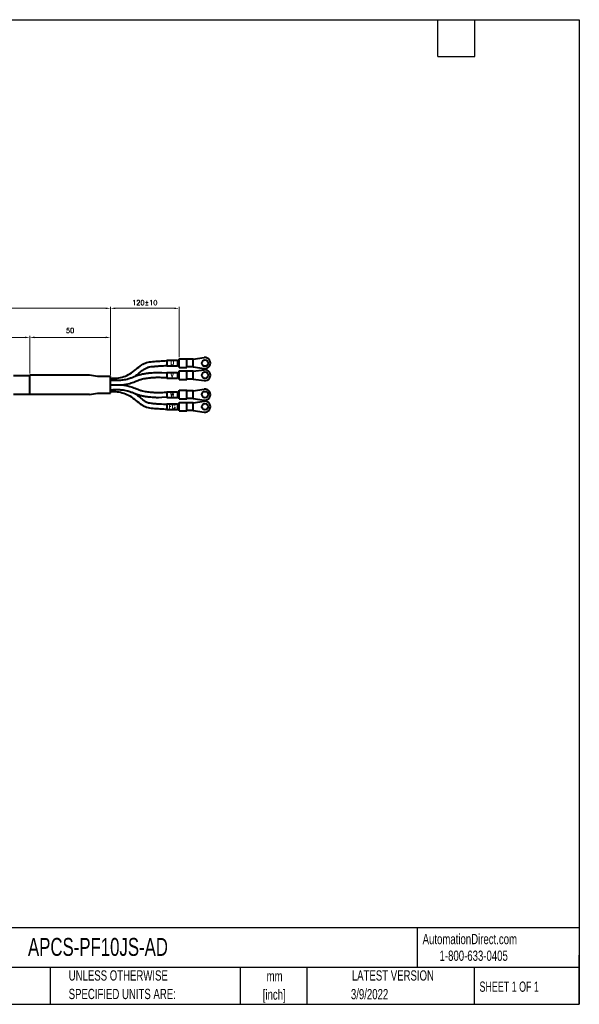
# Model space of a CAD drawing. Header units: millimetres. Extents: x 19 to 819, y 19 to 629.
# Tile 2 of 2: x 472 to 819, y 19 to 629. Entities that reach past the tile are written whole.
import ezdxf
from ezdxf.enums import TextEntityAlignment as Align

# ---------------------------------------------------------------- set-up
doc = ezdxf.new("R2010")
doc.units = ezdxf.units.MM
doc.header["$LTSCALE"] = 3
doc.layers.add('SLD-0', color=179, linetype='Continuous')
doc.layers.add('TEXT', color=140, linetype='Continuous')
doc.styles.add('GSG1', font='romans', dxfattribs={"bigfont": 'gsg1'})
doc.styles.add('SLDTEXTSTYLE0', font='TXT', dxfattribs={"width": 0.7})
doc.styles.add('SLDTEXTSTYLE1', font='TXT', dxfattribs={"width": 0.65})

# ---------------------------------------------------------------- blocks, each defined once
blk = doc.blocks.new('SW_NOTE_0_1')
at = {"layer": 'TEXT', "color": 0, "char_height": 6.35, "attachment_point": 2, "style": 'SLDTEXTSTYLE0'}
for s, insert in [('mm', (8.53, 8.19)), ('[inch]', (8.28, -3.28))]:
    blk.add_mtext(s, dxfattribs=dict(at, insert=insert))
blk = doc.blocks.new('SW_NOTE_0_2')
at = {"layer": 'TEXT', "color": 0, "char_height": 6.35, "attachment_point": 1, "style": 'SLDTEXTSTYLE0'}
for s, insert in [('UNLESS OTHERWISE', (0, 8.19)), ('SPECIFIED UNITS ARE:', (0, -3.28))]:
    blk.add_mtext(s, dxfattribs=dict(at, insert=insert))

msp = doc.modelspace()

# ---------------------------------------------------------------- linework, layer by layer
at = {"color": 250, "lineweight": 15}
for p, q in [((330.22, 449.95), (525.72, 449.95)), ((528.72, 408.65), (528.72, 450.95)), ((528.72, 408.65), (528.72, 450.95)), ((531.72, 449.95), (568.22, 449.95)), ((571.22, 419.69), (571.22, 450.95)), ((478.72, 409.6), (478.72, 432.95)), ((478.72, 409.6), (478.72, 432.95)), ((528.72, 408.65), (528.72, 432.95)), ((441.72, 431.95), (475.72, 431.95)), ((481.72, 431.95), (525.72, 431.95)), ((528.72, 397.45), (528.72, 407.65)), ((528.72, 407.65), (528.72, 397.45))]:
    msp.add_line(p, q, dxfattribs=at)
at = {"color": 250, "lineweight": 40}
for p, q in [((563.72, 417.8), (563.72, 414.3)), ((563.72, 417.8), (570.22, 417.8)), ((570.22, 417.8), (570.22, 414.3)), ((570.22, 417.55), (571.22, 417.55)), ((570.22, 414.55), (571.22, 414.55)), ((571.22, 413.41), (571.22, 418.69)), ((571.22, 418.69), (576.02, 418.69)), ((576.02, 413.41), (576.02, 418.69)), ((580.02, 418.45), (576.02, 418.45)), ((580.02, 418.45), (586.78, 419.41)), ((580.02, 413.65), (580.02, 418.45)), ((478.72, 396.5), (478.72, 408.6)), ((515.72, 408.6), (478.72, 408.6)), ((520.72, 407.65), (515.72, 408.6)), ((563.72, 414.3), (570.22, 414.3)), ((563.72, 410.3), (563.72, 406.8)), ((563.72, 410.3), (570.22, 410.3)), ((570.22, 410.3), (570.22, 406.8)), ((570.22, 410.05), (571.22, 410.05)), ((571.22, 413.41), (576.02, 413.41)), ((571.22, 405.91), (571.22, 411.19)), ((571.22, 411.19), (576.02, 411.19)), ((580.02, 413.65), (576.02, 413.65)), ((576.02, 405.91), (576.02, 411.19)), ((580.02, 410.95), (576.02, 410.95)), ((580.02, 413.65), (586.78, 412.68)), ((580.02, 410.95), (586.78, 411.91)), ((580.02, 406.15), (580.02, 410.95)), ((468.72, 408.3), (478.72, 408.3)), ((528.72, 407.65), (520.72, 407.65)), ((528.72, 397.45), (528.72, 407.65)), ((563.72, 406.8), (570.22, 406.8)), ((570.22, 407.05), (571.22, 407.05)), ((571.22, 405.91), (576.02, 405.91)), ((580.02, 406.15), (576.02, 406.15)), ((580.02, 406.15), (586.78, 405.18)), ((468.72, 396.8), (478.72, 396.8)), ((515.72, 396.5), (478.72, 396.5)), ((515.72, 396.5), (520.72, 397.45)), ((520.72, 397.45), (528.72, 397.45)), ((563.72, 398.29), (563.72, 394.79)), ((563.72, 398.29), (570.22, 398.29)), ((570.22, 398.29), (570.22, 394.79)), ((570.22, 398.04), (571.22, 398.04)), ((571.22, 393.9), (571.22, 399.18)), ((571.22, 399.18), (576.02, 399.18)), ((576.02, 393.9), (576.02, 399.18)), ((580.02, 398.94), (576.02, 398.94)), ((580.02, 398.94), (586.78, 399.91)), ((580.02, 394.14), (580.02, 398.94)), ((563.72, 394.79), (570.22, 394.79)), ((563.72, 390.8), (563.72, 387.3)), ((563.72, 390.8), (570.22, 390.8)), ((570.22, 395.04), (571.22, 395.04)), ((570.22, 390.8), (570.22, 387.3)), ((570.22, 390.55), (571.22, 390.55)), ((571.22, 393.9), (576.02, 393.9)), ((571.22, 386.41), (571.22, 391.69)), ((571.22, 391.69), (576.02, 391.69)), ((580.02, 394.14), (576.02, 394.14)), ((576.02, 386.41), (576.02, 391.69)), ((580.02, 391.45), (576.02, 391.45)), ((580.02, 394.14), (586.78, 393.18)), ((580.02, 391.45), (586.78, 392.41)), ((580.02, 386.65), (580.02, 391.45)), ((563.72, 387.3), (570.22, 387.3)), ((570.22, 387.55), (571.22, 387.55)), ((571.22, 386.41), (576.02, 386.41)), ((580.02, 386.65), (576.02, 386.65)), ((580.02, 386.65), (586.78, 385.68))]:
    msp.add_line(p, q, dxfattribs=at)
for centre in [(587.26, 416.05), (587.26, 408.55), (587.26, 396.54), (587.26, 389.05)]:
    msp.add_circle(centre, 2, dxfattribs=at)
for centre in [(587.26, 416.05), (587.26, 408.55), (587.26, 396.54), (587.26, 389.05)]:
    msp.add_arc(centre, 3.4, 261.86796, 98.13204, dxfattribs=at)
for points in [[(528.72, 406.6), (532.96, 406.8), (540.73, 409.39), (548.05, 414.88), (551.05, 416.31), (554.89, 416.98), (563.72, 417.55)], [(528.72, 398.5), (532.96, 398.3), (540.73, 395.71), (548.05, 390.22), (551.05, 388.79), (554.89, 388.12), (563.72, 387.55)]]:
    msp.add_spline(points, degree=3, dxfattribs=at)
for points, knots in [([(543.72, 407.78), (543.83, 407.85), (543.93, 407.93), (544.66, 408.46), (545.24, 408.93), (546.7, 410.12), (547.53, 410.82), (548.89, 411.84), (549.43, 412.21), (550.51, 412.85), (551.05, 413.12), (551.82, 413.41), (552.07, 413.49), (552.6, 413.63), (552.89, 413.69), (553.61, 413.81), (554.07, 413.87), (554.92, 413.97), (555.31, 414), (556.08, 414.07), (556.47, 414.11), (557.64, 414.2), (558.41, 414.25), (560.74, 414.4), (562.3, 414.47), (563.72, 414.55)], [13.934597, 13.934597, 13.934597, 13.934597, 14.278419, 14.278419, 16.377201, 16.377201, 19.745694, 19.745694, 22.043927, 22.043927, 24.342161, 24.342161, 25.459366, 25.459366, 26.576571, 26.576571, 28.147117, 28.147117, 29.342961, 29.342961, 30.538805, 30.538805, 32.930494, 32.930494, 37.654038, 37.654038, 37.654038, 37.654038]), ([(528.72, 405.55), (529.34, 405.52), (529.81, 405.5), (531.23, 405.45), (532.15, 405.42), (534.02, 405.44), (534.97, 405.48), (536.4, 405.64), (536.91, 405.72), (537.95, 405.91), (538.47, 406.03), (539.72, 406.35), (540.45, 406.57), (541.78, 407.02), (542.37, 407.24), (543.63, 407.74), (544.3, 408.01), (545.46, 408.44), (545.95, 408.61), (546.78, 408.87), (547.12, 408.97), (547.79, 409.14), (548.13, 409.22), (549.13, 409.44), (549.79, 409.56), (551.15, 409.76), (551.85, 409.84), (553.9, 410.06), (555.25, 410.15), (557.46, 410.29), (558.34, 410.33), (563.72, 410.05)], [0, 0, 0, 0, 1.446372, 1.446372, 4.339116, 4.339116, 7.495335, 7.495335, 9.288978, 9.288978, 11.082621, 11.082621, 13.583788, 13.583788, 15.661638, 15.661638, 17.739488, 17.739488, 19.126548, 19.126548, 20.034743, 20.034743, 20.942939, 20.942939, 22.759331, 22.759331, 24.721214, 24.721214, 28.644981, 28.644981, 31.250733, 31.250733, 31.250733, 31.250733]), ([(528.72, 402.55), (528.83, 402.55), (529.03, 402.56), (529.63, 402.59), (529.98, 402.6), (530.7, 402.63), (531.06, 402.64), (532.14, 402.67), (532.85, 402.67), (534.29, 402.64), (535, 402.61), (537.39, 402.39), (539.04, 402.06), (541.22, 401.42), (541.77, 401.25), (542.87, 400.87), (543.41, 400.67), (544.68, 400.17), (545.4, 399.88), (546.71, 399.39), (547.3, 399.2), (548.39, 398.89), (548.88, 398.77), (549.89, 398.57), (550.39, 398.48), (551.92, 398.25), (552.94, 398.15), (554.41, 398.02), (554.85, 397.98), (555.52, 397.94), (555.74, 397.92), (556.16, 397.89), (556.35, 397.88), (556.66, 397.86), (556.77, 397.85), (556.99, 397.84), (557.09, 397.84), (557.39, 397.83), (557.62, 397.82), (558.29, 397.82), (558.73, 397.83), (560.27, 397.88), (561.62, 397.94), (563.72, 398.04)], [0, 0, 0, 0, 0.537681, 0.537681, 1.613044, 1.613044, 2.688406, 2.688406, 4.839131, 4.839131, 6.989856, 6.989856, 12.044414, 12.044414, 13.7715, 13.7715, 15.498586, 15.498586, 17.83821, 17.83821, 19.700863, 19.700863, 21.23634, 21.23634, 22.771817, 22.771817, 25.842771, 25.842771, 27.173164, 27.173164, 27.851466, 27.851466, 28.426826, 28.426826, 28.770428, 28.770428, 29.114031, 29.114031, 29.708733, 29.708733, 30.303435, 30.303435, 31.250733, 31.250733, 31.250733, 31.250733]), ([(535.68, 402.55), (535.69, 402.55), (535.7, 402.55), (537.39, 402.7), (539.04, 403.04), (541.22, 403.67), (541.77, 403.85), (542.87, 404.23), (543.41, 404.43), (544.68, 404.93), (545.4, 405.22), (546.71, 405.7), (547.3, 405.9), (548.39, 406.2), (548.88, 406.32), (549.89, 406.53), (550.39, 406.61), (551.92, 406.84), (552.94, 406.95), (554.41, 407.08), (554.85, 407.11), (555.52, 407.16), (555.74, 407.17), (556.16, 407.2), (556.35, 407.21), (556.66, 407.23), (556.77, 407.24), (556.99, 407.25), (557.09, 407.26), (557.39, 407.27), (557.62, 407.27), (558.29, 407.27), (558.73, 407.26), (560.27, 407.21), (561.62, 407.15), (563.72, 407.05)], [6.957011, 6.957011, 6.957011, 6.957011, 6.989856, 6.989856, 12.044414, 12.044414, 13.7715, 13.7715, 15.498586, 15.498586, 17.83821, 17.83821, 19.700863, 19.700863, 21.23634, 21.23634, 22.771817, 22.771817, 25.842771, 25.842771, 27.173164, 27.173164, 27.851466, 27.851466, 28.426826, 28.426826, 28.770428, 28.770428, 29.114031, 29.114031, 29.708733, 29.708733, 30.303435, 30.303435, 31.250733, 31.250733, 31.250733, 31.250733]), ([(528.72, 399.55), (529.34, 399.57), (529.81, 399.59), (531.23, 399.65), (532.15, 399.67), (534.02, 399.66), (534.97, 399.61), (536.4, 399.45), (536.91, 399.38), (537.95, 399.18), (538.47, 399.07), (539.72, 398.75), (540.45, 398.53), (541.78, 398.07), (542.37, 397.85), (543.63, 397.35), (544.3, 397.09), (545.46, 396.65), (545.95, 396.48), (546.78, 396.22), (547.12, 396.13), (547.79, 395.95), (548.13, 395.87), (549.13, 395.65), (549.79, 395.54), (551.15, 395.33), (551.85, 395.25), (553.9, 395.04), (555.25, 394.94), (557.46, 394.81), (558.34, 394.76), (563.72, 395.05)], [0, 0, 0, 0, 1.446372, 1.446372, 4.339116, 4.339116, 7.495335, 7.495335, 9.288978, 9.288978, 11.082621, 11.082621, 13.583788, 13.583788, 15.661638, 15.661638, 17.739488, 17.739488, 19.126548, 19.126548, 20.034743, 20.034743, 20.942939, 20.942939, 22.759331, 22.759331, 24.721214, 24.721214, 28.644981, 28.644981, 31.250733, 31.250733, 31.250733, 31.250733]), ([(543.72, 397.32), (543.83, 397.24), (543.93, 397.17), (544.66, 396.63), (545.24, 396.16), (546.7, 394.98), (547.53, 394.28), (548.89, 393.25), (549.43, 392.88), (550.51, 392.24), (551.05, 391.98), (551.82, 391.69), (552.07, 391.61), (552.6, 391.47), (552.89, 391.41), (553.61, 391.28), (554.07, 391.22), (554.92, 391.13), (555.31, 391.09), (556.08, 391.02), (556.47, 390.99), (557.64, 390.9), (558.41, 390.84), (560.74, 390.7), (562.3, 390.62), (563.72, 390.55)], [13.934597, 13.934597, 13.934597, 13.934597, 14.278419, 14.278419, 16.377201, 16.377201, 19.745694, 19.745694, 22.043927, 22.043927, 24.342161, 24.342161, 25.459366, 25.459366, 26.576571, 26.576571, 28.147117, 28.147117, 29.342961, 29.342961, 30.538805, 30.538805, 32.930494, 32.930494, 37.654038, 37.654038, 37.654038, 37.654038])]:
    msp.add_open_spline(points, degree=3, knots=knots, dxfattribs=at)
at = {"color": 250}
for points in [[(525.72, 450.45), (525.72, 449.45), (528.72, 449.95)], [(531.72, 450.45), (531.72, 449.45), (528.72, 449.95)], [(568.22, 450.45), (568.22, 449.45), (571.22, 449.95)], [(475.72, 432.45), (475.72, 431.45), (478.72, 431.95)], [(481.72, 432.45), (481.72, 431.45), (478.72, 431.95)], [(525.72, 432.45), (525.72, 431.45), (528.72, 431.95)]]:
    msp.add_solid(points, dxfattribs=at)
at = {"layer": 'TEXT'}
for p, q in [((19.05, 628.65), (819.15, 628.65)), ((731.52, 605.79), (731.52, 628.65)), ((754.38, 605.79), (754.38, 628.65)), ((819.15, 628.65), (819.15, 19.05)), ((731.52, 605.79), (754.38, 605.79)), ((819.15, 66.38), (19.05, 66.38)), ((718.73, 66.38), (718.73, 41.91)), ((819.15, 19.05), (819.15, 49.53)), ((819.15, 41.91), (19.05, 41.91)), ((491.34, 41.91), (491.34, 19.05)), ((609.07, 41.91), (609.07, 19.05)), ((650.44, 41.91), (650.44, 19.05)), ((754.05, 41.91), (754.05, 19.05)), ((19.05, 19.05), (819.15, 19.05))]:
    msp.add_line(p, q, dxfattribs=at)

# ---------------------------------------------------------------- block references
for name, p in [('SW_NOTE_0_2', (502.82, 31.91)), ('SW_NOTE_0_1', (621.86, 31.52))]:
    msp.add_blockref(name, p, dxfattribs=at)

# ---------------------------------------------------------------- texts
at = {"color": 250, "lineweight": -3, "style": 'GSG1'}
for s, p in [('U', (566.97, 416.05)), ('V', (566.97, 408.55)), ('W', (566.97, 396.54)), ('FG', (566.97, 389.05))]:
    msp.add_text(s, height=2.5, dxfattribs=at).set_placement(p, align=Align.MIDDLE_CENTER)
at = {"color": 250, "lineweight": 15, "char_height": 3, "attachment_point": 5, "style": 'GSG1'}
for s, insert in [('\\A1;120%%P10', (549.97, 453.45)), ('\\A1;50', (503.72, 436.23))]:
    msp.add_mtext(s, dxfattribs=dict(at, insert=insert))
at = {"layer": 'SLD-0', "char_height": 6.35, "attachment_point": 1, "style": 'SLDTEXTSTYLE0'}
for s, insert in [('AutomationDirect.com', (722.08, 62.63)), ('1-800-633-0405', (732.57, 52.31))]:
    msp.add_mtext(s, dxfattribs=dict(at, insert=insert))
at = {"layer": 'TEXT'}
for s, insert, char_height, attachment_point, style in [('APCS-PF10JS-AD', (477.62, 60.15), 11.1125, 1, 'SLDTEXTSTYLE0'), ('LATEST VERSION', (703.66, 40.09), 6.35, 2, 'SLDTEXTSTYLE0'), ('SHEET 1 OF 1', (757.32, 33.15), 6.35, 1, 'SLDTEXTSTYLE1'), ('3/9/2022', (689.22, 28.51), 6.35, 2, 'SLDTEXTSTYLE0')]:
    msp.add_mtext(s, dxfattribs=dict(at, insert=insert, char_height=char_height, attachment_point=attachment_point, style=style))

doc.saveas('drawing.dxf')
